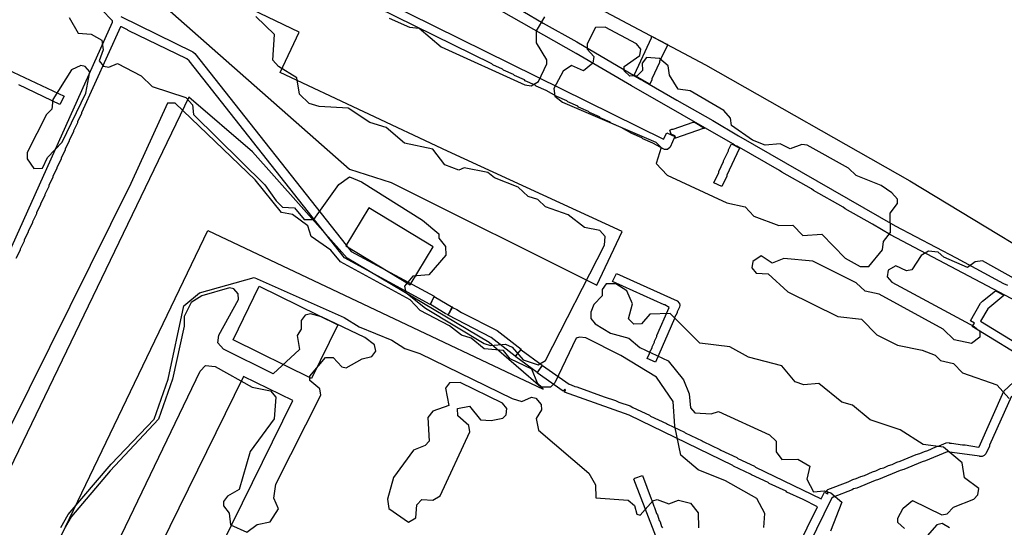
# Model space of a CAD drawing. Extents: x 1761 to 2705, y -3061 to -2273.
# Tile 7 of 10: x 2161 to 2390, y -2590 to -2472. Entities that reach past the tile are written whole.
import ezdxf

# ---------------------------------------------------------------- set-up
doc = ezdxf.new("R2010")
doc.units = 0
for name, color, linetype in [('DOR_DOROZHKA', 40, 'CONTINUOUS'), ('DOR_LESTNICA', 6, 'CONTINUOUS'), ('DOR_PEREHOD', 9, 'CONTINUOUS'), ('DOR_TROTUAR', 8, 'CONTINUOUS'), ('GRANICA_UCHASTKA', 7, 'CONTINUOUS'), ('PL_DETSKAYA', 1, 'CONTINUOUS'), ('PL_SPORT', 5, 'CONTINUOUS'), ('PL_VORKAUT', 4, 'CONTINUOUS'), ('ZEL_LES_DREVESNYE', 94, 'CONTINUOUS'), ('ZEL_SPUTNIK_DOP', 40, 'CONTINUOUS'), ('ZEL_YANDEX_SHEMA', 92, 'CONTINUOUS')]:
    doc.layers.add(name, color=color, linetype=linetype)

msp = doc.modelspace()

# ---------------------------------------------------------------- linework, layer by layer
at = {"layer": 'DOR_DOROZHKA'}
for points in [[(2245.631, -2467.616), (2310.961, -2499.822), (2311.728, -2498.305), (2313.648, -2499.163), (2312.502, -2501.69), (2311.912, -2502.203), (2311.212, -2502.218), (2308.48, -2500.776), (2306.156, -2499.726), (2305.952, -2499.53), (2303.628, -2498.48), (2301.097, -2497.133), (2298.773, -2496.083), (2298.569, -2495.887), (2296.245, -2494.837), (2296.041, -2494.641), (2293.717, -2493.591), (2293.513, -2493.395), (2291.189, -2492.345), (2290.984, -2492.149), (2288.661, -2491.099), (2288.456, -2490.903), (2286.132, -2489.853), (2283.602, -2488.507), (2281.278, -2487.456), (2281.074, -2487.261), (2278.75, -2486.21), (2278.545, -2486.015), (2276.222, -2484.964), (2276.017, -2484.769), (2273.693, -2483.718), (2273.489, -2483.523), (2271.165, -2482.472), (2270.961, -2482.277), (2244.061, -2469.051)], [(2134.871, -2578.666), (2182.605, -2472.58), (2182.599, -2472.28), (2180.04, -2469.633)], [(2184.477, -2471.238), (2201.264, -2479.48), (2201.773, -2479.869), (2238.188, -2526.007), (2257.522, -2536.395), (2256.563, -2538.317), (2236.618, -2527.442), (2200.409, -2481.6), (2199.899, -2481.111), (2186.249, -2474.502), (2186.044, -2474.306), (2184.629, -2473.636), (2184.429, -2473.641), (2175.356, -2493.647), (2175.361, -2493.847), (2174.402, -2495.769), (2174.406, -2495.969), (2173.447, -2497.891), (2173.451, -2498.091), (2172.492, -2500.012), (2172.497, -2500.212), (2171.538, -2502.134), (2171.542, -2502.334), (2170.583, -2504.256), (2170.587, -2504.456), (2169.628, -2506.377), (2169.633, -2506.577), (2168.674, -2508.499), (2168.678, -2508.699), (2167.719, -2510.621), (2167.723, -2510.821), (2166.764, -2512.743), (2166.769, -2512.943), (2165.81, -2514.864), (2165.814, -2515.064), (2164.855, -2516.986), (2164.859, -2517.186), (2163.9, -2519.108), (2163.905, -2519.308), (2162.946, -2521.229), (2162.95, -2521.429), (2161.991, -2523.351), (2161.995, -2523.551), (2161.036, -2525.473), (2161.041, -2525.673), (2160.082, -2527.595)], [(2156.816, -2482.942), (2171.272, -2489.833), (2170.313, -2491.755), (2160.709, -2487.16)], [(2325.459, -2629.076), (2346.829, -2585.492), (2343.49, -2583.763), (2339.751, -2582.043), (2339.547, -2581.847), (2335.606, -2580.031), (2335.401, -2579.836), (2331.46, -2578.02), (2331.256, -2577.824), (2327.314, -2576.008), (2327.11, -2575.813), (2302.945, -2564.129), (2287.921, -2558.75), (2288.11, -2558.246), (2288.006, -2558.048), (2287.617, -2558.557), (2281.521, -2554.286), (2282.785, -2552.558), (2288.982, -2556.926), (2289.484, -2557.015), (2290.293, -2557.398), (2290.795, -2557.487), (2297.15, -2559.851), (2299.769, -2560.695), (2300.578, -2561.078), (2303.198, -2561.922), (2303.806, -2562.309), (2307.747, -2564.125), (2307.952, -2564.32), (2311.691, -2566.041), (2311.895, -2566.236), (2315.837, -2568.052), (2316.041, -2568.248), (2319.982, -2570.064), (2320.186, -2570.259), (2324.128, -2572.075), (2324.332, -2572.271), (2328.071, -2573.991), (2328.275, -2574.187), (2332.217, -2576.003), (2332.421, -2576.198), (2347.688, -2583.572), (2348.456, -2582.055), (2349.165, -2582.44), (2349.362, -2582.336), (2349.047, -2581.642), (2349.243, -2581.438), (2354.007, -2579.634), (2355.096, -2579.11), (2355.892, -2578.893), (2356.981, -2578.369), (2357.776, -2578.152), (2359.659, -2577.311), (2360.455, -2577.093), (2361.544, -2576.57), (2362.34, -2576.352), (2363.429, -2575.828), (2364.225, -2575.611), (2365.314, -2575.087), (2366.11, -2574.87), (2369.878, -2573.288), (2370.673, -2573.071), (2371.763, -2572.547), (2372.558, -2572.329), (2374.441, -2571.488), (2375.237, -2571.271), (2376.822, -2570.536), (2377.522, -2570.521), (2377.624, -2570.619), (2378.124, -2570.608), (2380.635, -2571.054), (2381.235, -2571.041), (2384.348, -2571.574), (2384.546, -2571.47), (2390.27, -2558.54), (2397.136, -2552.188), (2382.941, -2543.49), (2383.424, -2542.679), (2382.511, -2542.099), (2384.825, -2538.047), (2385.314, -2537.536), (2388.364, -2535.169), (2390.286, -2536.128), (2390.288, -2536.228), (2386.553, -2539.31), (2384.815, -2542.249), (2398.806, -2550.751)], [(2392.096, -2559.701), (2386.94, -2571.118), (2386.944, -2571.318), (2386.083, -2573.138), (2385.692, -2573.546), (2385.196, -2573.757), (2384.696, -2573.768), (2384.594, -2573.67), (2377.067, -2572.632), (2372.01, -2574.743), (2371.215, -2574.96), (2366.951, -2576.753), (2366.155, -2576.97), (2361.098, -2579.08), (2360.303, -2579.298), (2356.039, -2581.091), (2355.243, -2581.308), (2354.948, -2581.515), (2350.482, -2583.212), (2350.088, -2583.521), (2327.381, -2630.035)], [(2311.806, -2599.155), (2304.067, -2579.012), (2304.263, -2578.808), (2306.05, -2578.169), (2308.069, -2583.628), (2308.275, -2583.924), (2308.706, -2585.315), (2308.912, -2585.611), (2309.342, -2587.002), (2309.549, -2587.298), (2309.979, -2588.689), (2310.186, -2588.985), (2310.509, -2590.079), (2310.716, -2590.374)]]:
    msp.add_lwpolyline(points, dxfattribs=at)
for points in [[(2309.082, -2551.79), (2307.162, -2550.931), (2307.736, -2549.718), (2307.732, -2549.518), (2308.308, -2548.404), (2308.304, -2548.204), (2308.88, -2547.091), (2308.876, -2546.891), (2309.452, -2545.778), (2309.448, -2545.578), (2312.308, -2539.013), (2311.295, -2538.435), (2311.095, -2538.439), (2299.071, -2532.996), (2300.03, -2531.074), (2314.175, -2537.472), (2314.688, -2538.061), (2314.797, -2538.459), (2314.708, -2538.961), (2314.131, -2540.074), (2314.136, -2540.274), (2313.559, -2541.387), (2313.564, -2541.587)], [(2277.8, -2548.764), (2276.435, -2550.394), (2270.837, -2546.012), (2260.82, -2540.826), (2261.781, -2539.004), (2262.792, -2539.483), (2263.907, -2540.159), (2272.203, -2544.382)]]:
    msp.add_lwpolyline(points, close=True, dxfattribs=at)
at = {"layer": 'DOR_LESTNICA'}
for points in [[(2312.415, -2497.689), (2312.911, -2497.479), (2313.211, -2497.472), (2317.879, -2495.87), (2318.381, -2495.96), (2320.509, -2497.214), (2320.511, -2497.314), (2320.211, -2497.321), (2313.756, -2499.561), (2313.556, -2499.566), (2313.75, -2499.261), (2313.646, -2499.063), (2312.737, -2498.683)], [(2322.686, -2509.974), (2323.834, -2507.548), (2323.83, -2507.348), (2324.98, -2505.022), (2324.976, -2504.822), (2326.126, -2502.496), (2326.122, -2502.296), (2326.792, -2500.881), (2328.613, -2501.842), (2328.618, -2502.042), (2325.749, -2508.207), (2325.754, -2508.407), (2324.605, -2510.833)], [(2260.818, -2540.726), (2260.111, -2540.441), (2256.663, -2538.315), (2257.525, -2536.495), (2261.881, -2539.002), (2261.779, -2538.904), (2261.583, -2539.109)], [(2281.519, -2554.186), (2276.537, -2550.492), (2276.826, -2549.985), (2277.802, -2548.864), (2282.683, -2552.46)]]:
    msp.add_lwpolyline(points, close=True, dxfattribs=at)
at = {"layer": 'DOR_PEREHOD'}
msp.add_lwpolyline([(2304.338, -2485.057), (2304.232, -2484.759), (2308.148, -2476.17), (2308.144, -2475.97), (2308.342, -2475.866), (2311.783, -2477.693), (2311.887, -2477.89), (2310.069, -2481.732), (2310.074, -2481.932), (2308.256, -2485.773), (2308.26, -2485.973), (2307.782, -2486.984)], close=True, dxfattribs=at)
at = {"layer": 'DOR_TROTUAR'}
for points in [[(2404.655, -2543.621), (2363.869, -2522.091), (2359.713, -2519.579), (2353.332, -2516.015), (2352.824, -2515.626), (2345.937, -2511.773), (2345.428, -2511.384), (2338.541, -2507.53), (2338.033, -2507.141), (2328.105, -2501.452), (2327.6, -2501.263), (2327.092, -2500.874), (2303.488, -2487.377), (2290.619, -2479.851), (2255.265, -2459.704)], [(2278.2, -2470.014), (2282.963, -2472.812), (2290.76, -2477.146), (2305.658, -2485.929), (2306.162, -2486.118), (2314.066, -2490.75), (2322.473, -2495.471), (2328.453, -2499.044), (2364.924, -2519.967), (2379.193, -2527.463), (2390.228, -2533.428), (2391.136, -2533.808)]]:
    msp.add_lwpolyline(points, dxfattribs=at)
at = {"layer": 'GRANICA_UCHASTKA'}
msp.add_lwpolyline([(1923.86, -2796.236), (1824.317, -2750.362), (1781.307, -2727.779), (1769.209, -2723.538), (1762.112, -2719.189), (1761.493, -2713.699), (1768.701, -2700.037), (1815.633, -2579.96), (1870.741, -2444.7), (1902.219, -2373.483), (1926.14, -2322.94), (1946.342, -2285.484), (1955.094, -2273.789), (1957.583, -2273.235), (1968.246, -2280.509), (2001.158, -2298.807), (2123.307, -2372.208), (2156.73, -2390.996), (2211.989, -2424.82), (2320.792, -2482.501), (2368.399, -2509.487), (2413.007, -2536.537)], dxfattribs=at)
at = {"layer": 'PL_DETSKAYA'}
msp.add_lwpolyline([(2242.34, -2515.83), (2236.948, -2524.662), (2251.913, -2533.75), (2257.305, -2524.919)], close=True, dxfattribs=at)
at = {"layer": 'PL_SPORT'}
msp.add_lwpolyline([(2213.118, -2555.101), (2187.277, -2607.64), (2198.733, -2613.246), (2224.574, -2560.718)], close=True, dxfattribs=at)
at = {"layer": 'PL_VORKAUT'}
msp.add_lwpolyline([(2228.973, -2555.538), (2210.652, -2546.551), (2216.785, -2534.09), (2235.106, -2543.077)], close=True, dxfattribs=at)
at = {"layer": 'ZEL_LES_DREVESNYE'}
for points in [[(2295.44, -2533.807), (2301.34, -2521.335), (2260.631, -2502.639), (2221.623, -2484.299), (2226.101, -2474.856), (2143.922, -2435.526), (2141.809, -2439.746), (2186.881, -2461.837), (2237.802, -2506.814), (2247.532, -2509.938)], [(2146.265, -2602.115), (2162.154, -2609.856), (2204.822, -2521.092), (2282.897, -2558.073), (2270.343, -2547.157), (2237.252, -2527.512), (2215.215, -2502.739), (2200.337, -2490.032)]]:
    msp.add_lwpolyline(points, close=True, dxfattribs=at)
at = {"layer": 'ZEL_SPUTNIK_DOP'}
for points in [[(2172.476, -2471.448), (2174.557, -2475.155), (2177.563, -2475.34), (2180.095, -2476.786), (2180.394, -2479.031), (2179.448, -2481.552), (2180.475, -2482.781), (2181.73, -2483.004), (2183.714, -2482.211), (2189.279, -2485.092), (2191.834, -2487.538), (2199.643, -2490.121), (2201.181, -2491.838), (2201.48, -2494.083), (2218.093, -2510.483), (2220.674, -2514.179), (2222.206, -2515.647), (2224.962, -2515.837), (2227.272, -2518.539), (2229.522, -2518.49), (2235.349, -2510.36), (2237.811, -2508.556), (2240.589, -2509.747), (2254.789, -2518.695), (2258.61, -2521.864), (2258.631, -2522.864), (2260.175, -2524.832), (2260.218, -2526.832), (2256.315, -2531.418), (2252.57, -2531.749), (2250.619, -2534.043), (2250.901, -2535.537), (2255.482, -2539.19), (2269.167, -2547.399), (2270.678, -2547.867), (2274.172, -2547.541), (2275.689, -2548.259), (2278.254, -2551.205), (2281.781, -2552.379), (2283.509, -2551.341), (2297.187, -2524.532), (2297.394, -2522.527), (2296.112, -2521.054), (2292.595, -2520.379), (2288.78, -2517.46), (2283.487, -2515.573), (2281.699, -2513.861), (2279.433, -2513.16), (2277.134, -2510.958), (2271.585, -2508.827), (2270.058, -2507.609), (2264.531, -2506.478), (2263.291, -2507.005), (2260.014, -2505.825), (2257.183, -2502.134), (2250.65, -2500.775), (2246.319, -2497.116), (2242.542, -2495.947), (2237.466, -2492.555), (2230.705, -2492.201), (2228.438, -2491.5), (2226.139, -2489.298), (2225.558, -2485.559), (2221.249, -2482.9), (2219.966, -2481.427), (2220.337, -2475.416), (2215.995, -2471.258)], [(2247.018, -2471.588), (2251.817, -2473.735), (2254.072, -2473.937), (2259.17, -2478.329), (2278.621, -2487.164), (2280.126, -2487.381), (2281.855, -2486.343), (2283.768, -2482.3), (2283.747, -2481.3), (2281.41, -2477.348), (2281.351, -2474.598), (2283.281, -2471.305)], [(2403.794, -2538.487), (2385.311, -2528.131), (2383.566, -2528.419), (2381.843, -2529.707), (2376.289, -2527.325), (2375.012, -2526.102), (2372.756, -2525.901), (2371.028, -2526.939), (2368.848, -2530.238), (2367.603, -2530.515), (2365.076, -2529.319), (2363.348, -2530.356), (2363.13, -2531.862), (2364.157, -2533.09), (2383.391, -2543.43), (2384.668, -2544.653), (2384.695, -2545.904), (2382.727, -2547.447), (2378.705, -2546.533), (2376.151, -2544.087), (2361.216, -2535.905), (2357.95, -2535.226), (2355.907, -2533.269), (2345.793, -2528.234), (2339.026, -2527.63), (2336.298, -2528.69), (2333.76, -2526.994), (2331.787, -2528.287), (2331.569, -2529.792), (2332.596, -2531.021), (2335.352, -2531.211), (2339.944, -2535.364), (2351.574, -2541.116), (2357.09, -2541.747), (2360.672, -2545.422), (2365.476, -2547.82), (2371.253, -2548.945), (2374.28, -2550.131), (2375.558, -2551.354), (2378.574, -2552.039), (2380.623, -2554.246), (2388.688, -2557.073), (2391.508, -2560.264)], [(2180.758, -2600.086), (2203.021, -2553.831), (2204.244, -2552.554), (2206.5, -2552.755), (2215.108, -2557.572), (2219.38, -2558.48), (2220.662, -2559.953), (2220.27, -2564.964), (2214.682, -2572.589), (2212.121, -2581.399), (2209.403, -2582.958), (2208.43, -2584.23), (2208.452, -2585.23), (2209.74, -2586.953), (2210.049, -2589.698), (2213.837, -2591.367), (2216.3, -2589.563), (2219.289, -2588.998), (2221.224, -2585.955), (2220.17, -2583.476), (2220.6, -2580.215), (2231.158, -2559.476), (2230.875, -2557.982), (2228.582, -2556.03), (2228.56, -2555.03), (2232.219, -2550.699), (2233.969, -2550.661), (2236.017, -2552.868), (2237.023, -2553.096), (2240.73, -2551.015), (2242.969, -2550.467), (2243.942, -2549.195), (2243.66, -2547.7), (2241.372, -2545.999), (2231.263, -2541.214), (2228.747, -2540.518), (2227.502, -2540.795), (2226.529, -2542.067), (2226.572, -2544.067), (2225.605, -2545.589), (2226.175, -2548.828), (2220.044, -2554.464), (2208.413, -2548.712), (2207.131, -2547.239), (2207.343, -2545.483), (2211.915, -2537.13), (2211.888, -2535.88), (2210.861, -2534.652), (2209.855, -2534.423), (2203.393, -2536.314), (2200.925, -2537.868), (2199.245, -2541.156), (2199.294, -2543.406), (2196.558, -2555.722), (2193.258, -2565.048), (2182.011, -2577.047), (2172.988, -2587.747), (2171.542, -2590.28)], [(2367.15, -2590.556), (2365.617, -2589.088), (2365.596, -2588.088), (2366.797, -2585.811), (2369.009, -2584.012), (2375.835, -2587.366), (2377.08, -2587.089), (2378.548, -2585.557), (2383.26, -2583.704), (2384.239, -2582.683), (2384.456, -2581.177), (2381.152, -2578.747), (2380.576, -2575.258), (2376.245, -2571.599), (2371.479, -2570.952), (2366.153, -2567.565), (2359.098, -2565.216), (2355.022, -2561.803), (2352.506, -2561.107), (2347.159, -2556.72), (2343.664, -2557.045), (2341.648, -2556.339), (2338.566, -2552.653), (2330.767, -2550.571), (2326.463, -2548.162), (2319.441, -2547.313), (2312.539, -2540.459), (2307.789, -2540.562), (2305.838, -2542.855), (2304.088, -2542.893), (2302.81, -2541.67), (2303.735, -2538.148), (2302.42, -2535.175), (2299.882, -2533.479), (2297.632, -2533.527), (2296.659, -2534.799), (2296.691, -2536.299), (2294.734, -2538.342), (2294.022, -2540.109), (2294.055, -2541.609), (2295.082, -2542.837), (2298.63, -2545.012), (2302.908, -2546.17), (2305.456, -2548.366), (2312.027, -2551.476), (2315.624, -2555.9), (2316.945, -2559.124), (2317.265, -2562.368), (2318.292, -2563.597), (2322.048, -2563.766), (2323.787, -2563.228), (2335.662, -2568.724), (2337.194, -2570.192), (2337.248, -2572.692), (2338.536, -2574.415), (2342.286, -2574.334), (2345.074, -2576.025), (2344.389, -2579.041), (2345.954, -2582.009), (2348.449, -2581.705), (2349.96, -2582.173), (2352.508, -2584.369), (2349.904, -2591.178)], [(2377.65, -2590.329), (2375.879, -2589.367), (2374.634, -2589.644), (2372.438, -2592.192)]]:
    msp.add_lwpolyline(points, dxfattribs=at)
for points in [[(2287.556, -2483.969), (2285.393, -2488.018), (2285.681, -2489.762), (2287.463, -2491.225), (2309.175, -2500.511), (2310.452, -2501.734), (2309.283, -2505.511), (2311.843, -2508.207), (2325.739, -2514.66), (2330.011, -2515.569), (2332.06, -2517.776), (2337.859, -2519.901), (2341.109, -2519.831), (2343.413, -2522.283), (2347.908, -2521.935), (2353.282, -2527.572), (2356.826, -2529.497), (2358.826, -2529.454), (2361.995, -2525.633), (2362.202, -2523.628), (2363.909, -2521.59), (2363.811, -2517.089), (2365.513, -2514.802), (2365.491, -2513.801), (2364.209, -2512.328), (2361.671, -2510.632), (2355.867, -2508.256), (2354.079, -2506.544), (2344.459, -2501.249), (2343.204, -2501.026), (2340.475, -2502.086), (2338.198, -2500.884), (2334.703, -2501.21), (2331.676, -2500.025), (2326.85, -2496.627), (2326.562, -2494.882), (2325.025, -2493.165), (2317.172, -2488.582), (2314.411, -2488.141), (2312.34, -2484.934), (2312.042, -2482.69), (2310.004, -2480.983), (2306.998, -2480.797), (2306.025, -2482.069), (2306.063, -2483.819), (2304.84, -2485.096), (2303.09, -2485.134), (2301.813, -2483.911), (2301.791, -2482.911), (2305.487, -2480.33), (2305.705, -2478.824), (2304.678, -2477.596), (2297.341, -2473.752), (2295.091, -2473.801), (2293.172, -2477.594), (2293.199, -2478.844), (2294.737, -2480.562), (2294.519, -2482.068), (2292.307, -2483.866), (2289.53, -2482.676)], [(2176.225, -2482.873), (2175.219, -2482.644), (2172.991, -2483.693), (2168.636, -2490.54), (2168.435, -2492.796), (2167.212, -2494.073), (2162.651, -2502.926), (2162.683, -2504.426), (2164.232, -2506.644), (2166.232, -2506.601), (2167.428, -2504.074), (2170.853, -2500.498), (2176.36, -2489.123), (2177.252, -2484.101)], [(2273.469, -2561.314), (2263.611, -2556.524), (2261.111, -2556.578), (2260.138, -2557.85), (2260.974, -2561.834), (2257.251, -2563.165), (2256.033, -2564.692), (2256.402, -2570.187), (2255.424, -2571.208), (2252.695, -2572.268), (2248.08, -2578.621), (2246.688, -2583.654), (2246.986, -2585.898), (2251.557, -2589.051), (2253.285, -2588.013), (2253.471, -2585.008), (2254.694, -2583.731), (2257.199, -2583.927), (2258.928, -2582.889), (2265.859, -2567.981), (2265.577, -2566.487), (2263.028, -2564.291), (2262.99, -2562.54), (2265.73, -2561.981), (2268.3, -2565.177), (2270.806, -2565.373), (2273.545, -2564.814), (2274.279, -2564.047), (2274.496, -2562.542)]]:
    msp.add_lwpolyline(points, close=True, dxfattribs=at)
at = {"layer": 'ZEL_YANDEX_SHEMA'}
for points in [[(2334.376, -2590.263), (2334.556, -2587.008), (2332.73, -2583.545), (2325.388, -2579.452), (2319.078, -2576.837), (2315.003, -2573.423), (2313.607, -2566.7), (2313.232, -2560.955), (2309.358, -2555.285), (2300.994, -2550.213), (2292.902, -2546.136), (2291.396, -2545.918), (2290.652, -2546.185), (2285.623, -2556.549), (2284.644, -2557.57), (2282.644, -2557.613), (2281.623, -2556.635), (2280.302, -2553.412), (2275.248, -2551.02), (2273.705, -2549.052), (2269.194, -2548.649), (2266.139, -2546.214), (2263.873, -2545.513), (2261.074, -2543.322), (2254.243, -2539.717), (2251.939, -2537.266), (2235.738, -2528.361), (2233.429, -2525.66), (2228.858, -2522.507), (2228.054, -2520.023), (2224.494, -2517.348), (2221.983, -2516.902), (2215.816, -2509.281), (2197.17, -2491.425), (2195.42, -2491.463), (2186.819, -2510.158), (2144.154, -2596.124)], [(2170.542, -2590.301), (2172.227, -2587.263), (2182.229, -2575.541), (2192.258, -2565.069), (2195.558, -2555.743), (2199.191, -2538.656), (2202.877, -2535.575), (2215.557, -2532.049), (2236.519, -2541.351), (2240.068, -2543.526), (2247.638, -2546.614), (2250.682, -2548.549), (2254.209, -2549.723), (2275.698, -2560.265), (2277.964, -2560.966), (2280.193, -2559.918), (2281.198, -2560.146), (2282.481, -2561.619), (2282.508, -2562.869), (2281.301, -2564.896), (2281.86, -2567.636), (2293.582, -2577.638), (2295.142, -2580.355), (2295.207, -2583.356), (2302.723, -2583.944), (2304.25, -2585.161), (2304.794, -2587.151), (2305.549, -2587.384), (2308.479, -2584.069), (2309.474, -2583.798), (2312.245, -2584.738), (2314.479, -2583.94), (2317.246, -2584.63), (2319.044, -2586.843), (2319.12, -2590.343)]]:
    msp.add_lwpolyline(points, dxfattribs=at)

doc.saveas('drawing.dxf')
